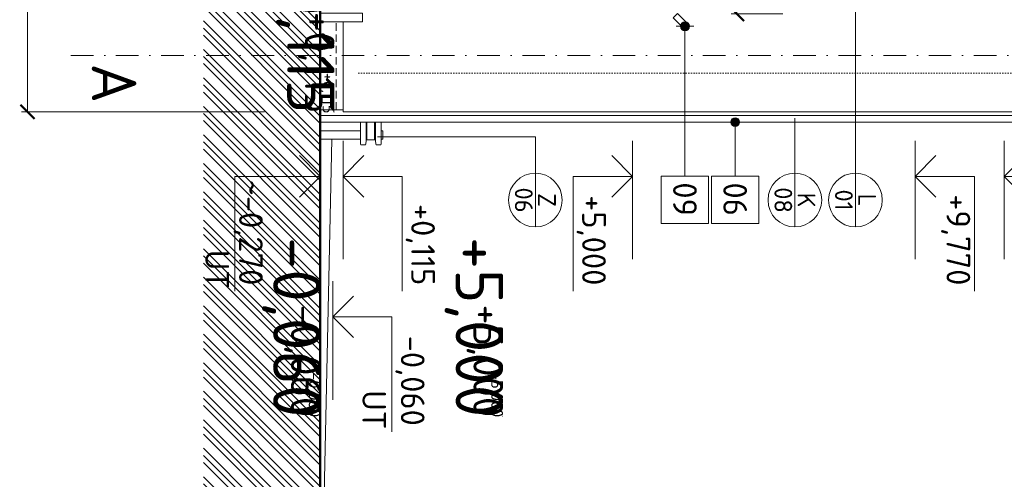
# Model space of a CAD drawing. Header units: millimetres. Extents: x -725694 to 5289369, y -1488057 to 2187451.
# Tile 37 of 256: x -30768 to -14150, y -7152 to 604. Entities that reach past the tile are written whole.
import ezdxf
from ezdxf.enums import TextEntityAlignment as Align

# ---------------------------------------------------------------- set-up
doc = ezdxf.new("R2010")
doc.units = ezdxf.units.MM
for name, pattern in [('CENTERX2', [101.6, 63.5, -12.7, 12.7, -12.7]), ('DASHDOT', [25.4, 12.7, -6.35, 0, -6.35]), ('DOT', [6.35, 0, -6.35]), ('HIDDEN', [9.525, 6.35, -3.175])]:
    doc.linetypes.add(name, pattern=pattern)
doc.layers.get('Defpoints').update_dxf_attribs({"color": 8})
for name, color, linetype in [('0 @ 1', 7, 'Continuous'), ('0 @ 10', 7, 'Continuous'), ('0 @ 100', 7, 'Continuous'), ('0 @ 200', 7, 'Continuous'), ('0 @ 250 (1)', 7, 'Continuous'), ('0 @ 250 (2)', 7, 'Continuous'), ('0 @ 400', 7, 'Continuous')]:
    doc.layers.add(name, color=color, linetype=linetype)
for name, color, linetype, lineweight in [('A99_N_kce-pohl', 1, 'Continuous', 9), ('A99_N_koty-200', 5, 'Continuous', 5), ('A99_N_koty-200 @ 200', 5, 'Continuous', 5), ('A99_N_koty-200-vysk', 6, 'Continuous', 9), ('A99_N_leg-text', 7, 'Continuous', 9), ('A99_N_osy', 1, 'CENTERX2', 9), ('A99_N_sraf', 252, 'Continuous', 0), ('A99_N_txt-popis-200', 240, 'Continuous', 5), ('A99_N_znaceni 200', 5, 'Continuous', 5), ('A99_S_kce-pohl', 7, 'Continuous', 5), ('A99_S_sraf', 252, 'Continuous', 9)]:
    doc.layers.add(name, color=color, linetype=linetype, lineweight=lineweight)
doc.styles.add('A99_kota', font='isocpeur.ttf', dxfattribs={"height": 2})
doc.styles.add('A99_popis', font='isocpeur.ttf')
doc.styles.add('ad_popis 100', font='isocpeur.ttf', dxfattribs={"height": 200})
doc.styles.add('ISOCPEUR_2', font='isocpeur.ttf', dxfattribs={"height": 2})
doc.dimstyles.new('A99_kota_200 new', dxfattribs={"dimscale": 200, "dimtxt": 2, "dimasz": 1.2, "dimexe": 0.5, "dimexo": 1.5, "dimgap": 0.3, "dimtad": 1, "dimdec": 0, "dimzin": 3, "dimdsep": 46, "dimtxsty": 'A99_kota', "dimblk": 'ARCHTICK', "dimcen": 2.5, "dimazin": 2, "dimtfac": 0.75, "dimtdec": 0, "dimtmove": 2, "dimatfit": 0, "dimfxl": 0, "dimtolj": 1, "dimtzin": 0, "dimlwd": 5, "dimlwe": 5, "dimarcsym": 0})

# ---------------------------------------------------------------- blocks, each defined once
blk = doc.blocks.new('*U55')
at = {"color": 0, "linetype": 'ByBlock', "lineweight": -2}
blk.add_line((3, 0), (-7, 0), dxfattribs=at)
for points in [[(0, 0), (0, 5), (0, 5), (-9.7, 5)], [(1.75, 1.75), (0, 0), (-1.75, 1.75)]]:
    blk.add_lwpolyline(points, dxfattribs=at)
at = {"color": 0, "linetype": 'ByBlock', "lineweight": -2, "style": 'A99_kota'}
blk.add_attdef('POPIS', text='', height=2, dxfattribs=at).set_placement((-9.2, 5.5), align=Align.BOTTOM_LEFT)
blk.add_attdef('VYSKA', text='', height=2, dxfattribs=at).set_placement((-2, 4.25), align=Align.TOP_RIGHT)
blk = doc.blocks.new('*U6658')
at = {"layer": 'A99_N_koty-200-vysk', "lineweight": 5}
ref = blk.add_blockref('*U55', (-15655, -2040), dxfattribs=dict(at, xscale=-200, yscale=200, zscale=200, rotation=269.9999999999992))
ref.add_attrib('VYSKA', '+9,770', dxfattribs={"layer": '0 @ 200', "color": 0, "linetype": 'ByBlock', "lineweight": -2, "height": 400, "rotation": 270, "style": 'A99_kota'}).set_placement((-14725, -3880), align=Align.TOP_RIGHT)
ref = blk.add_blockref('*U55', (-15655, -2040), dxfattribs=dict(at, xscale=-200, yscale=200, zscale=200, rotation=269.9999999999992))
ref.add_attrib('VYSKA', '+9,770', dxfattribs={"layer": '0 @ 100', "color": 0, "linetype": 'ByBlock', "lineweight": -2, "height": 200, "rotation": 270, "style": 'A99_kota'}).set_placement((-13230, -11340), align=Align.TOP_RIGHT)
ref = blk.add_blockref('*U55', (-15655, -2040), dxfattribs=dict(at, xscale=-200, yscale=200, zscale=200, rotation=269.9999999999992))
ref.add_attrib('VYSKA', '+9,770', dxfattribs={"layer": '0 @ 1', "color": 0, "linetype": 'ByBlock', "lineweight": -2, "height": 2, "rotation": 270, "style": 'A99_kota'}).set_placement((-13467, -11340), align=Align.TOP_RIGHT)
ref = blk.add_blockref('*U55', (-15655, -2040), dxfattribs=dict(at, xscale=-200, yscale=200, zscale=200, rotation=269.9999999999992))
ref.add_attrib('VYSKA', '+9,770', dxfattribs={"layer": '0 @ 400', "color": 0, "linetype": 'ByBlock', "lineweight": -2, "height": 800, "rotation": 270, "style": 'A99_kota'}).set_placement((-12510, -11340), align=Align.TOP_RIGHT)
ref = blk.add_blockref('*U55', (-15655, -2040), dxfattribs=dict(at, xscale=-200, yscale=200, zscale=200, rotation=269.9999999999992))
ref.add_attrib('VYSKA', '+9,770', dxfattribs={"layer": '0 @ 10', "color": 0, "linetype": 'ByBlock', "lineweight": -2, "height": 20, "rotation": 270, "style": 'A99_kota'}).set_placement((-13446, -11340), align=Align.TOP_RIGHT)
ref = blk.add_blockref('*U55', (-15655, -2040), dxfattribs=dict(at, xscale=-200, yscale=200, zscale=200, rotation=269.9999999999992))
ref.add_attrib('VYSKA', '+9,770', dxfattribs={"layer": '0 @ 250 (1)', "color": 0, "linetype": 'ByBlock', "lineweight": -2, "height": 500, "rotation": 270, "style": 'A99_kota'}).set_placement((-12870, -11340), align=Align.TOP_RIGHT)
ref = blk.add_blockref('*U55', (-15655, -2040), dxfattribs=dict(at, xscale=-200, yscale=200, zscale=200, rotation=269.9999999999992))
ref.add_attrib('VYSKA', '+9,770', dxfattribs={"layer": '0 @ 250 (2)', "color": 0, "linetype": 'ByBlock', "lineweight": -2, "height": 500, "rotation": 270, "style": 'A99_kota'}).set_placement((-12870, -11340), align=Align.TOP_RIGHT)
blk = doc.blocks.new('*U54')
at = {"color": 0, "linetype": 'ByBlock', "lineweight": -2}
blk.add_line((3, 0), (-7, 0), dxfattribs=at)
for points in [[(0, 0), (0, 5), (0, 5), (-9.7, 5)], [(1.75, 1.75), (0, 0), (-1.75, 1.75)]]:
    blk.add_lwpolyline(points, dxfattribs=at)
at = {"color": 0, "linetype": 'ByBlock', "lineweight": -2, "style": 'A99_kota'}
blk.add_attdef('VYSKA', text='', height=2, dxfattribs=at).set_placement((-2, 7.75), align=Align.TOP_RIGHT)
blk.add_attdef('POPIS', text='', height=2, dxfattribs=at).set_placement((-9.2, 4.5), align=Align.TOP_LEFT)
blk = doc.blocks.new('*U6659')
at = {"layer": 'A99_N_koty-200-vysk', "lineweight": 5}
ref = blk.add_blockref('*U54', (-14155, -2040), dxfattribs=dict(at, xscale=-200, yscale=200, zscale=200, rotation=269.9999999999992))
ref.add_attrib('VYSKA', '+11,270', dxfattribs={"layer": '0 @ 400', "color": 0, "linetype": 'ByBlock', "lineweight": -2, "height": 800, "rotation": 270, "style": 'A99_kota'}).set_placement((-14340, -11340), align=Align.TOP_RIGHT)
ref = blk.add_blockref('*U54', (-14155, -2040), dxfattribs=dict(at, xscale=-200, yscale=200, zscale=200, rotation=269.9999999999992))
ref.add_attrib('VYSKA', '+11,270', dxfattribs={"layer": '0 @ 250 (1)', "color": 0, "linetype": 'ByBlock', "lineweight": -2, "height": 500, "rotation": 270, "style": 'A99_kota'}).set_placement((-14340, -11340), align=Align.TOP_RIGHT)
ref = blk.add_blockref('*U54', (-14155, -2040), dxfattribs=dict(at, xscale=-200, yscale=200, zscale=200, rotation=269.9999999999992))
ref.add_attrib('VYSKA', '+11,270', dxfattribs={"layer": '0 @ 250 (2)', "color": 0, "linetype": 'ByBlock', "lineweight": -2, "height": 500, "rotation": 270, "style": 'A99_kota'}).set_placement((-14340, -11340), align=Align.TOP_RIGHT)
ref = blk.add_blockref('*U54', (-14155, -2040), dxfattribs=dict(at, xscale=-200, yscale=200, zscale=200, rotation=269.9999999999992))
ref.add_attrib('VYSKA', '+11,270', dxfattribs={"layer": '0 @ 100', "color": 0, "linetype": 'ByBlock', "lineweight": -2, "height": 200, "rotation": 270, "style": 'A99_kota'}).set_placement((-14340, -11340), align=Align.TOP_RIGHT)
ref = blk.add_blockref('*U54', (-14155, -2040), dxfattribs=dict(at, xscale=-200, yscale=200, zscale=200, rotation=269.9999999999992))
ref.add_attrib('VYSKA', '+11,270', dxfattribs={"layer": '0 @ 10', "color": 0, "linetype": 'ByBlock', "lineweight": -2, "height": 20, "rotation": 270, "style": 'A99_kota'}).set_placement((-14340, -11340), align=Align.TOP_RIGHT)
ref = blk.add_blockref('*U54', (-14155, -2040), dxfattribs=dict(at, xscale=-200, yscale=200, zscale=200, rotation=269.9999999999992))
ref.add_attrib('VYSKA', '+11,270', dxfattribs={"layer": '0 @ 1', "color": 0, "linetype": 'ByBlock', "lineweight": -2, "height": 2, "rotation": 270, "style": 'A99_kota'}).set_placement((-14340, -11340), align=Align.TOP_RIGHT)
ref = blk.add_blockref('*U54', (-14155, -2040), dxfattribs=dict(at, xscale=-200, yscale=200, zscale=200, rotation=269.9999999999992))
ref.add_attrib('VYSKA', '+11,270', dxfattribs={"layer": '0 @ 200', "color": 0, "linetype": 'ByBlock', "lineweight": -2, "height": 400, "rotation": 270, "style": 'A99_kota'}).set_placement((-12605, -3880), align=Align.TOP_RIGHT)
blk = doc.blocks.new('*U56')
at = {"color": 0, "linetype": 'ByBlock', "lineweight": -2}
blk.add_line((3, 0), (-7, 0), dxfattribs=at)
for points in [[(0, 0), (0, 5), (0, 5), (-9.7, 5)], [(1.75, 1.75), (0, 0), (-1.75, 1.75)]]:
    blk.add_lwpolyline(points, dxfattribs=at)
at = {"color": 0, "linetype": 'ByBlock', "lineweight": -2, "style": 'A99_kota'}
blk.add_attdef('VYSKA', text='', height=2, dxfattribs=at).set_placement((-2, 7.75), align=Align.TOP_RIGHT)
blk.add_attdef('POPIS', text='', height=2, dxfattribs=at).set_placement((-9.2, 4.5), align=Align.TOP_LEFT)
blk = doc.blocks.new('*U6661')
at = {"layer": 'A99_N_koty-200-vysk', "lineweight": 5}
ref = blk.add_blockref('*U56', (-25310, -2040), dxfattribs=dict(at, xscale=-200, yscale=200, zscale=200, rotation=269.9999999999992))
ref.add_attrib('VYSKA', '+0,115', dxfattribs={"layer": '0 @ 400', "color": 0, "linetype": 'ByBlock', "lineweight": -2, "height": 800, "rotation": 270, "style": 'A99_kota'}).set_placement((-25455, -980), align=Align.TOP_RIGHT)
ref = blk.add_blockref('*U56', (-25310, -2040), dxfattribs=dict(at, xscale=-200, yscale=200, zscale=200, rotation=269.9999999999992))
ref.add_attrib('VYSKA', '+0,115', dxfattribs={"layer": '0 @ 250 (1)', "color": 0, "linetype": 'ByBlock', "lineweight": -2, "height": 500, "rotation": 270, "style": 'A99_kota'}).set_placement((-25455, -980), align=Align.TOP_RIGHT)
ref = blk.add_blockref('*U56', (-25310, -2040), dxfattribs=dict(at, xscale=-200, yscale=200, zscale=200, rotation=269.9999999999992))
ref.add_attrib('VYSKA', '+0,115', dxfattribs={"layer": '0 @ 250 (2)', "color": 0, "linetype": 'ByBlock', "lineweight": -2, "height": 500, "rotation": 270, "style": 'A99_kota'}).set_placement((-25455, -980), align=Align.TOP_RIGHT)
ref = blk.add_blockref('*U56', (-25310, -2040), dxfattribs=dict(at, xscale=-200, yscale=200, zscale=200, rotation=269.9999999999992))
ref.add_attrib('VYSKA', '+0,115', dxfattribs={"layer": '0 @ 100', "color": 0, "linetype": 'ByBlock', "lineweight": -2, "height": 200, "rotation": 270, "style": 'A99_kota'}).set_placement((-25455, -980), align=Align.TOP_RIGHT)
ref = blk.add_blockref('*U56', (-25310, -2040), dxfattribs=dict(at, xscale=-200, yscale=200, zscale=200, rotation=269.9999999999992))
ref.add_attrib('VYSKA', '+0,115', dxfattribs={"layer": '0 @ 10', "color": 0, "linetype": 'ByBlock', "lineweight": -2, "height": 20, "rotation": 270, "style": 'A99_kota'}).set_placement((-25455, -980), align=Align.TOP_RIGHT)
ref = blk.add_blockref('*U56', (-25310, -2040), dxfattribs=dict(at, xscale=-200, yscale=200, zscale=200, rotation=269.9999999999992))
ref.add_attrib('VYSKA', '+0,115', dxfattribs={"layer": '0 @ 1', "color": 0, "linetype": 'ByBlock', "lineweight": -2, "height": 2, "rotation": 270, "style": 'A99_kota'}).set_placement((-25455, -980), align=Align.TOP_RIGHT)
ref = blk.add_blockref('*U56', (-25310, -2040), dxfattribs=dict(at, xscale=-200, yscale=200, zscale=200, rotation=269.9999999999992))
ref.add_attrib('VYSKA', '+0,115', dxfattribs={"layer": '0 @ 200', "color": 0, "linetype": 'ByBlock', "lineweight": -2, "height": 400, "rotation": 270, "style": 'A99_kota'}).set_placement((-23760, -3880), align=Align.TOP_RIGHT)
blk = doc.blocks.new('*U32')
at = {"color": 0, "linetype": 'ByBlock', "lineweight": -2}
blk.add_line((-3, 0), (7, 0), dxfattribs=at)
for points in [[(-1.75, -1.75), (0, 0), (1.75, -1.75)], [(0, 0), (0, -5), (0, -5), (9.7, -5)]]:
    blk.add_lwpolyline(points, dxfattribs=at)
at = {"color": 0, "linetype": 'ByBlock', "lineweight": -2, "style": 'A99_kota'}
for tag, p in [('VYSKA', (9.2, -2.25)), ('POPIS', (9.2, -5.5))]:
    blk.add_attdef(tag, text='', height=2, dxfattribs=at).set_placement(p, align=Align.TOP_RIGHT)
blk = doc.blocks.new('*U6694')
at = {"layer": 'A99_N_koty-200-vysk', "lineweight": 5}
ref = blk.add_blockref('*U32', (-20425, -2040), dxfattribs=dict(at, xscale=200, yscale=200, zscale=200, rotation=270))
ref.add_attrib('VYSKA', '+5,000', dxfattribs={"layer": '0 @ 400', "color": 0, "linetype": 'ByBlock', "lineweight": -2, "height": 800, "rotation": 270, "style": 'A99_kota'}).set_placement((-22610, -6105), align=Align.TOP_RIGHT)
ref = blk.add_blockref('*U32', (-20425, -2040), dxfattribs=dict(at, xscale=200, yscale=200, zscale=200, rotation=270))
ref.add_attrib('VYSKA', '+5,000', dxfattribs={"layer": '0 @ 250 (1)', "color": 0, "linetype": 'ByBlock', "lineweight": -2, "height": 500, "rotation": 270, "style": 'A99_kota'}).set_placement((-22610, -6105), align=Align.TOP_RIGHT)
ref = blk.add_blockref('*U32', (-20425, -2040), dxfattribs=dict(at, xscale=200, yscale=200, zscale=200, rotation=270))
ref.add_attrib('VYSKA', '+5,000', dxfattribs={"layer": '0 @ 250 (2)', "color": 0, "linetype": 'ByBlock', "lineweight": -2, "height": 500, "rotation": 270, "style": 'A99_kota'}).set_placement((-22610, -6105), align=Align.TOP_RIGHT)
ref = blk.add_blockref('*U32', (-20425, -2040), dxfattribs=dict(at, xscale=200, yscale=200, zscale=200, rotation=270))
ref.add_attrib('VYSKA', '+5,000', dxfattribs={"layer": '0 @ 100', "color": 0, "linetype": 'ByBlock', "lineweight": -2, "height": 200, "rotation": 270, "style": 'A99_kota'}).set_placement((-22610, -6105), align=Align.TOP_RIGHT)
ref = blk.add_blockref('*U32', (-20425, -2040), dxfattribs=dict(at, xscale=200, yscale=200, zscale=200, rotation=270))
ref.add_attrib('VYSKA', '+5,000', dxfattribs={"layer": '0 @ 10', "color": 0, "linetype": 'ByBlock', "lineweight": -2, "height": 20, "rotation": 270, "style": 'A99_kota'}).set_placement((-22610, -6105), align=Align.TOP_RIGHT)
ref = blk.add_blockref('*U32', (-20425, -2040), dxfattribs=dict(at, xscale=200, yscale=200, zscale=200, rotation=270))
ref.add_attrib('VYSKA', '+5,000', dxfattribs={"layer": '0 @ 1', "color": 0, "linetype": 'ByBlock', "lineweight": -2, "height": 2, "rotation": 270, "style": 'A99_kota'}).set_placement((-22610, -6105), align=Align.TOP_RIGHT)
ref = blk.add_blockref('*U32', (-20425, -2040), dxfattribs=dict(at, xscale=200, yscale=200, zscale=200, rotation=270))
ref.add_attrib('VYSKA', '+5,000', dxfattribs={"layer": '0 @ 200', "color": 0, "linetype": 'ByBlock', "lineweight": -2, "height": 400, "rotation": 270, "style": 'A99_kota'}).set_placement((-20875, -3880), align=Align.TOP_RIGHT)
blk = doc.blocks.new('_ArchTick')
at = {"color": 0, "linetype": 'ByBlock', "const_width": 0.15}
blk.add_lwpolyline([(-0.5, -0.5), (0.5, 0.5)], dxfattribs=at)
blk = doc.blocks.new('*D355')
at = {"layer": 'A99_N_koty-200', "color": 0, "lineweight": 5, "transparency": 16777216}
for p, q in [((-27957, 26350), (-30735, 26350)), ((-30635, -950), (-30635, 26350)), ((-26635, -950), (-30735, -950))]:
    blk.add_line(p, q, dxfattribs=at)
at = {"layer": 'Defpoints', "color": 0, "linetype": 'Continuous', "lineweight": 0, "transparency": 16777216}
for p in [(-30635, 26350), (-27657, 26350), (-25045, -950)]:
    blk.add_point(p, dxfattribs=at)
at = {"layer": 'A99_N_koty-200', "color": 0, "linetype": 'Continuous', "lineweight": 5, "transparency": 16777216, "xscale": 240, "yscale": 240, "zscale": 240}
for p, rotation in [((-30635, 26350), 90), ((-30635, -950), 270)]:
    blk.add_blockref('_ArchTick', p, dxfattribs=dict(at, rotation=rotation))
at = {"layer": 'A99_N_koty-200', "color": 0, "linetype": 'Continuous', "lineweight": 5, "transparency": 16777216, "insert": (-30107, 12173), "char_height": 400, "attachment_point": 5, "rotation": 270, "style": 'A99_kota', "bg_fill": 3, "box_fill_scale": 1.1, "bg_fill_color": 256, "bg_fill_true_color": 13158600, "bg_fill_transparency": 0}
blk.add_mtext('\\A1;I. ETAPA', dxfattribs=at)
blk = doc.blocks.new('*U36')
at = {"color": 0, "linetype": 'ByBlock', "lineweight": -2}
blk.add_line((-3, 0), (7, 0), dxfattribs=at)
for points in [[(0, 0), (0, 5), (0, 5), (9.7, 5)], [(-1.75, 1.75), (0, 0), (1.75, 1.75)]]:
    blk.add_lwpolyline(points, dxfattribs=at)
at = {"color": 0, "linetype": 'ByBlock', "lineweight": -2, "style": 'A99_kota'}
for tag, p in [('VYSKA', (9.2, 7.75)), ('POPIS', (9.2, 4.5))]:
    blk.add_attdef(tag, text='', height=2, dxfattribs=at).set_placement(p, align=Align.TOP_RIGHT)
blk = doc.blocks.new('*U6734')
at = {"layer": 'A99_N_koty-200-vysk', "lineweight": 5}
ref = blk.add_blockref('*U36', (-25485, -4410), dxfattribs=dict(at, xscale=200, yscale=200, zscale=200, rotation=270))
ref.add_attrib('VYSKA', '-0,060', dxfattribs={"layer": '0 @ 400', "color": 0, "linetype": 'ByBlock', "lineweight": -2, "height": 800, "rotation": 270, "style": 'A99_kota'}).set_placement((-25690, -6105), align=Align.TOP_RIGHT)
ref.add_attrib('POPIS_001', 'UT', (-24985, -5650), dxfattribs={"layer": '0', "color": 0, "linetype": 'ByBlock', "lineweight": -2, "height": 400, "rotation": 270, "style": 'A99_kota'})
ref = blk.add_blockref('*U36', (-25485, -4410), dxfattribs=dict(at, xscale=200, yscale=200, zscale=200, rotation=270))
ref.add_attrib('VYSKA', '-0,060', dxfattribs={"layer": '0 @ 250 (1)', "color": 0, "linetype": 'ByBlock', "lineweight": -2, "height": 500, "rotation": 270, "style": 'A99_kota'}).set_placement((-25690, -6105), align=Align.TOP_RIGHT)
ref.add_attrib('POPIS_001', 'UT', (-24985, -5650), dxfattribs={"layer": '0', "color": 0, "linetype": 'ByBlock', "lineweight": -2, "height": 400, "rotation": 270, "style": 'A99_kota'})
ref = blk.add_blockref('*U36', (-25485, -4410), dxfattribs=dict(at, xscale=200, yscale=200, zscale=200, rotation=270))
ref.add_attrib('VYSKA', '-0,060', dxfattribs={"layer": '0 @ 250 (2)', "color": 0, "linetype": 'ByBlock', "lineweight": -2, "height": 500, "rotation": 270, "style": 'A99_kota'}).set_placement((-25690, -6105), align=Align.TOP_RIGHT)
ref.add_attrib('POPIS_001', 'UT', (-24985, -5650), dxfattribs={"layer": '0', "color": 0, "linetype": 'ByBlock', "lineweight": -2, "height": 400, "rotation": 270, "style": 'A99_kota'})
ref = blk.add_blockref('*U36', (-25485, -4410), dxfattribs=dict(at, xscale=200, yscale=200, zscale=200, rotation=270))
ref.add_attrib('VYSKA', '-0,060', dxfattribs={"layer": '0 @ 100', "color": 0, "linetype": 'ByBlock', "lineweight": -2, "height": 200, "rotation": 270, "style": 'A99_kota'}).set_placement((-25690, -6105), align=Align.TOP_RIGHT)
ref.add_attrib('POPIS_001', 'UT', (-24985, -5650), dxfattribs={"layer": '0', "color": 0, "linetype": 'ByBlock', "lineweight": -2, "height": 400, "rotation": 270, "style": 'A99_kota'})
ref = blk.add_blockref('*U36', (-25485, -4410), dxfattribs=dict(at, xscale=200, yscale=200, zscale=200, rotation=270))
ref.add_attrib('VYSKA', '-0,060', dxfattribs={"layer": '0 @ 10', "color": 0, "linetype": 'ByBlock', "lineweight": -2, "height": 20, "rotation": 270, "style": 'A99_kota'}).set_placement((-25690, -6105), align=Align.TOP_RIGHT)
ref.add_attrib('POPIS_001', 'UT', (-24985, -5650), dxfattribs={"layer": '0', "color": 0, "linetype": 'ByBlock', "lineweight": -2, "height": 400, "rotation": 270, "style": 'A99_kota'})
ref = blk.add_blockref('*U36', (-25485, -4410), dxfattribs=dict(at, xscale=200, yscale=200, zscale=200, rotation=270))
ref.add_attrib('VYSKA', '-0,060', dxfattribs={"layer": '0 @ 1', "color": 0, "linetype": 'ByBlock', "lineweight": -2, "height": 2, "rotation": 270, "style": 'A99_kota'}).set_placement((-25690, -6105), align=Align.TOP_RIGHT)
ref.add_attrib('POPIS_001', 'UT', (-24985, -5650), dxfattribs={"layer": '0', "color": 0, "linetype": 'ByBlock', "lineweight": -2, "height": 400, "rotation": 270, "style": 'A99_kota'})
ref = blk.add_blockref('*U36', (-25485, -4410), dxfattribs=dict(at, xscale=200, yscale=200, zscale=200, rotation=270))
ref.add_attrib('VYSKA', '-0,060', dxfattribs={"layer": '0 @ 200', "color": 0, "linetype": 'ByBlock', "lineweight": -2, "height": 400, "rotation": 270, "style": 'A99_kota'}).set_placement((-23935, -6250), align=Align.TOP_RIGHT)
ref.add_attrib('POPIS_001', 'UT', (-24985, -5650), dxfattribs={"layer": '0', "color": 0, "linetype": 'ByBlock', "lineweight": -2, "height": 400, "rotation": 270, "style": 'A99_kota'})
blk = doc.blocks.new('*U128')
at = {"color": 0, "linetype": 'ByBlock', "lineweight": -2}
blk.add_line((-3, 0), (7, 0), dxfattribs=at)
for points in [[(0, 0), (0, 7.2), (0, 7.2), (9.7, 7.2)], [(-1.75, 1.75), (0, 0), (1.75, 1.75)]]:
    blk.add_lwpolyline(points, dxfattribs=at)
at = {"color": 0, "linetype": 'ByBlock', "lineweight": -2, "style": 'A99_kota'}
blk.add_attdef('POPIS', text='', height=2, rotation=360, dxfattribs=at).set_placement((9.2, 7.7), align=Align.BOTTOM_RIGHT)
blk.add_attdef('VYSKA', text='', height=2, rotation=360, dxfattribs=at).set_placement((9.2, 6.45), align=Align.TOP_RIGHT)
blk = doc.blocks.new('*U6738')
at = {"layer": 'A99_N_koty-200-vysk', "lineweight": 5}
ref = blk.add_blockref('*U128', (-25695, -2040), dxfattribs=dict(at, xscale=-200, yscale=200, zscale=200, rotation=90))
ref.add_attrib('VYSKA', '~-0,270', dxfattribs={"layer": '0 @ 200', "color": 0, "linetype": 'ByBlock', "lineweight": -2, "height": 400, "rotation": 270, "style": 'A99_kota'}).set_placement((-26665, -3880), align=Align.TOP_RIGHT)
ref.add_attrib('POPIS_001', 'UT', (-27635, -3280), dxfattribs={"layer": '0', "color": 0, "linetype": 'ByBlock', "lineweight": -2, "height": 400, "rotation": 270, "style": 'A99_kota'})
ref = blk.add_blockref('*U128', (-25695, -2040), dxfattribs=dict(at, xscale=-200, yscale=200, zscale=200, rotation=90))
ref.add_attrib('VYSKA', '~-0,270', dxfattribs={"layer": '0 @ 100', "color": 0, "linetype": 'ByBlock', "lineweight": -2, "height": 200, "rotation": 270, "style": 'A99_kota'}).set_placement((-26146, -12610), align=Align.TOP_RIGHT)
ref.add_attrib('POPIS_001', 'UT', (-27635, -3280), dxfattribs={"layer": '0', "color": 0, "linetype": 'ByBlock', "lineweight": -2, "height": 400, "rotation": 270, "style": 'A99_kota'})
ref = blk.add_blockref('*U128', (-25695, -2040), dxfattribs=dict(at, xscale=-200, yscale=200, zscale=200, rotation=90))
ref.add_attrib('VYSKA', '~-0,270', dxfattribs={"layer": '0 @ 1', "color": 0, "linetype": 'ByBlock', "lineweight": -2, "height": 2, "rotation": 270, "style": 'A99_kota'}).set_placement((-26106, -12610), align=Align.TOP_RIGHT)
ref.add_attrib('POPIS_001', 'UT', (-27635, -3280), dxfattribs={"layer": '0', "color": 0, "linetype": 'ByBlock', "lineweight": -2, "height": 400, "rotation": 270, "style": 'A99_kota'})
ref = blk.add_blockref('*U128', (-25695, -2040), dxfattribs=dict(at, xscale=-200, yscale=200, zscale=200, rotation=90))
ref.add_attrib('VYSKA', '~-0,270', dxfattribs={"layer": '0 @ 400', "color": 0, "linetype": 'ByBlock', "lineweight": -2, "height": 800, "rotation": 270, "style": 'A99_kota'}).set_placement((-26266, -12610), align=Align.TOP_RIGHT)
ref.add_attrib('POPIS_001', 'UT', (-27635, -3280), dxfattribs={"layer": '0', "color": 0, "linetype": 'ByBlock', "lineweight": -2, "height": 400, "rotation": 270, "style": 'A99_kota'})
ref = blk.add_blockref('*U128', (-25695, -2040), dxfattribs=dict(at, xscale=-200, yscale=200, zscale=200, rotation=90))
ref.add_attrib('VYSKA', '~-0,270', dxfattribs={"layer": '0 @ 10', "color": 0, "linetype": 'ByBlock', "lineweight": -2, "height": 20, "rotation": 270, "style": 'A99_kota'}).set_placement((-26110, -12610), align=Align.TOP_RIGHT)
ref.add_attrib('POPIS_001', 'UT', (-27635, -3280), dxfattribs={"layer": '0', "color": 0, "linetype": 'ByBlock', "lineweight": -2, "height": 400, "rotation": 270, "style": 'A99_kota'})
ref = blk.add_blockref('*U128', (-25695, -2040), dxfattribs=dict(at, xscale=-200, yscale=200, zscale=200, rotation=90))
ref.add_attrib('VYSKA', '~-0,270', dxfattribs={"layer": '0 @ 250 (1)', "color": 0, "linetype": 'ByBlock', "lineweight": -2, "height": 500, "rotation": 270, "style": 'A99_kota'}).set_placement((-26206, -12610), align=Align.TOP_RIGHT)
ref.add_attrib('POPIS_001', 'UT', (-27635, -3280), dxfattribs={"layer": '0', "color": 0, "linetype": 'ByBlock', "lineweight": -2, "height": 400, "rotation": 270, "style": 'A99_kota'})
ref = blk.add_blockref('*U128', (-25695, -2040), dxfattribs=dict(at, xscale=-200, yscale=200, zscale=200, rotation=90))
ref.add_attrib('VYSKA', '~-0,270', dxfattribs={"layer": '0 @ 250 (2)', "color": 0, "linetype": 'ByBlock', "lineweight": -2, "height": 500, "rotation": 270, "style": 'A99_kota'}).set_placement((-26206, -12610), align=Align.TOP_RIGHT)
ref.add_attrib('POPIS_001', 'UT', (-27635, -3280), dxfattribs={"layer": '0', "color": 0, "linetype": 'ByBlock', "lineweight": -2, "height": 400, "rotation": 270, "style": 'A99_kota'})
blk = doc.blocks.new('*U97')
at = {"color": 0, "linetype": 'ByBlock'}
blk.add_line((-3.02, 0), (3.02, 0), dxfattribs=at)
blk.add_circle((0, 0), 3.02, dxfattribs=at)
at = {"color": 0, "linetype": 'ByBlock', "style": 'A99_popis'}
for tag, p in [('KATEGORIE', (0, 1.31)), ('PRVEK', (0, -1.3))]:
    blk.add_attdef(tag, text='', height=2, dxfattribs=at).set_placement(p, align=Align.MIDDLE_CENTER)
blk = doc.blocks.new('*D473')
at = {"layer": 'A99_N_koty-200', "color": 0, "lineweight": 5, "transparency": 16777216}
for p, q in [((-17886, 5700), (-18762, 5700)), ((-18662, 5700), (-18662, 700)), ((-17886, 700), (-18762, 700))]:
    blk.add_line(p, q, dxfattribs=at)
at = {"layer": 'Defpoints', "color": 0, "linetype": 'Continuous', "lineweight": 0, "transparency": 16777216}
for p in [(-17586, 5700), (-18662, 700), (-17586, 700)]:
    blk.add_point(p, dxfattribs=at)
at = {"layer": 'A99_N_koty-200', "color": 0, "linetype": 'Continuous', "lineweight": 5, "transparency": 16777216, "xscale": 240, "yscale": 240, "zscale": 240}
for p, rotation in [((-18662, 5700), 89.99999999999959), ((-18662, 700), 269.9999999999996)]:
    blk.add_blockref('_ArchTick', p, dxfattribs=dict(at, rotation=rotation))
at = {"layer": 'A99_N_koty-200', "color": 0, "linetype": 'Continuous', "transparency": 16777216, "insert": (-18402, 3200), "char_height": 400, "attachment_point": 5, "rotation": 270, "style": 'A99_kota', "bg_fill": 3, "box_fill_scale": 1.1, "bg_fill_color": 256, "bg_fill_true_color": 13158600, "bg_fill_transparency": 0}
blk.add_mtext('\\A1;5000', dxfattribs=at)

msp = doc.modelspace()

# ---------------------------------------------------------------- hatches: boundary and pattern name
at = {"layer": 'A99_N_leg-text', "lineweight": 5}
h = msp.add_hatch(color=256, dxfattribs=at)
h.dxf.hatch_style = 1
edge = h.paths.add_edge_path()
edge.add_arc((-19540, 492.5), 75, 0, 360)
h = msp.add_hatch(color=256, dxfattribs=at)
h.dxf.hatch_style = 1
edge = h.paths.add_edge_path()
edge.add_arc((-18692.5, -1125), 75, 0, 360)
at = {"layer": 'A99_S_sraf', "linetype": 'Continuous', "lineweight": 0}
h = msp.add_hatch(dxfattribs=at)
h.set_pattern_fill('ZEM_PUVODNI', color=256, scale=85)
h.set_pattern_definition([(315, (-8810, 7e-11), (240.4163, 240.4163), []), (315, (-8810, -120.2), (240.4163, 240.4163), []), (315, (-8810, -240.4), (240.4163, 240.4163), [])])
h.paths.add_polyline_path([(-27665, -11482.5), (-25695, -11482.5), (-25695, 24515), (-25625, 24515), (-25625, 114390), (-27665, 114390)])

# ---------------------------------------------------------------- linework, layer by layer
at = {"layer": 'A99_N_kce-pohl', "color": 1, "linetype": 'Continuous', "lineweight": 5}
msp.add_lwpolyline([(-19482.9, 529.6), (-19557.1, 455.4), (-19737.4, 635.7), (-19663.2, 709.9)], close=True, dxfattribs=at)
for points in [[(-19690, 492.5), (-19390, 492.5)], [(-25695, -1125), (-12490, -1125), (-12490, -1015), (-25695, -1015)], [(-24921.6, -1433.7), (-24921.6, -1125)], [(-24906.5, -1421), (-24906.5, -1125)], [(-24777.5, -1421), (-24777.5, -1125)], [(-24762.4, -1433.7), (-24762.4, -1125)], [(-24667, -1480.2), (-24667, -1125)], [(-25695, -1270), (-25017, -1270)], [(-24667, -1270), (-24637.5, -1270)], [(-24637.5, -1410), (-24637.5, -1270)], [(-25695, -1409.6), (-25017, -1410)], [(-24667, -1410), (-24637.5, -1410)]]:
    msp.add_lwpolyline(points, dxfattribs=at)
at = {"layer": 'A99_N_kce-pohl', "color": 1, "linetype": 'Continuous', "lineweight": 13}
msp.add_lwpolyline([(-12335.3, -950), (-25310, -950)], dxfattribs=at)
at = {"layer": 'A99_N_kce-pohl', "color": 1, "linetype": 'Continuous', "lineweight": 5}
for points in [[(-25017, -1480.2), (-25016.5, -1495.5, 0.4044874), (-25001.5, -1510), (-24942.2, -1510, 0.3881938), (-24927.3, -1496.3), (-24921.7, -1434.8, -0.3892688), (-24906.5, -1421), (-24842, -1421)], [(-24667, -1480.2), (-24667.5, -1495.5, -0.4044874), (-24682.5, -1510), (-24741.8, -1510, -0.3881938), (-24756.7, -1496.3), (-24762.3, -1434.8, 0.3892688), (-24777.5, -1421), (-24842, -1421)]]:
    msp.add_lwpolyline(points, format="xyb", dxfattribs=at)
msp.add_circle((-19520, 492.5), 45, dxfattribs=at)
at = {"layer": 'A99_N_leg-text', "lineweight": 9}
for points in [[(-19540, -2035), (-19540, 492.5)], [(-18692.5, -2035), (-18692.5, -1060)]]:
    msp.add_lwpolyline(points, dxfattribs=at)
for points in [[(-19140, -2035), (-19940, -2035), (-19940, -2835), (-19140, -2835)], [(-18292.5, -2035), (-19092.5, -2035), (-19092.5, -2835), (-18292.5, -2835)]]:
    msp.add_lwpolyline(points, close=True, dxfattribs=at)
at = {"layer": 'A99_N_leg-text', "lineweight": 5}
for centre in [(-19540, 492.5), (-18692.5, -1125)]:
    msp.add_circle(centre, 75, dxfattribs=at)
at = {"layer": 'A99_N_osy', "color": 5, "linetype": 'DASHDOT', "lineweight": 9, "ltscale": 30}
msp.add_lwpolyline([(-29905, 0), (-9440, 0)], dxfattribs=at)
at = {"layer": 'A99_N_sraf', "linetype": 'DOT', "lineweight": 5, "ltscale": 7}
msp.add_lwpolyline([(-25045, -300), (-12365.4, -300)], dxfattribs=at)
at = {"layer": 'A99_N_znaceni 200'}
for points in [[(-16662.5, 1845), (-16662.5, 1845), (-16662.5, -2689.7)], [(-17685, -1060), (-17685, -1060), (-17685, -2689.7)], [(-24730, -1372.5), (-22065, -1372.5), (-22065, -2689.7)]]:
    msp.add_lwpolyline(points, dxfattribs=at)
at = {"layer": 'A99_S_kce-pohl', "lineweight": 9}
for points in [[(-25695, 565.3), (-24980, 565), (-24980, 715), (-25695, 715.3)], [(-25695, -10542.5), (-25500, -1409.7)]]:
    msp.add_lwpolyline(points, dxfattribs=at)

# ---------------------------------------------------------------- block references
at = {"layer": 'A99_N_kce-pohl', "color": 3, "linetype": 'Continuous', "lineweight": 0}
for name in ['*U6661', '*U6738', '*U6694', '*U6658', '*U6659', '*U6734']:
    msp.add_blockref(name, (0, 0), dxfattribs=at)
at = {"layer": 'A99_N_znaceni 200', "xscale": 150, "yscale": 150, "zscale": 150, "rotation": 270}
for p, values in [((-22065, -2440), {'KATEGORIE': 'Z', 'PRVEK': '06'}), ((-17685, -2440), {'KATEGORIE': 'K', 'PRVEK': '08'}), ((-16662.5, -2440), {'KATEGORIE': 'L', 'PRVEK': '01'})]:
    msp.add_blockref('*U97', p, dxfattribs=at).add_auto_attribs(values)

# ---------------------------------------------------------------- texts
at = {"layer": 'A99_N_txt-popis-200', "color": 5, "lineweight": 0, "insert": (-28800, -131.7), "char_height": 750, "attachment_point": 1, "rotation": 270, "style": 'ad_popis 100'}
msp.add_mtext_dynamic_manual_height_columns('A', width=832.5, gutter_width=1000, heights=[0], dxfattribs=at)

# ---------------------------------------------------------------- dimensions: what is measured, and where the dimension line sits
at = {"layer": 'A99_N_koty-200 @ 200', "linetype": 'Continuous'}
dim = msp.add_linear_dim(base=(-18662.5, 700), p1=(-17585.6, 5700), p2=(-17585.6, 700), angle=270, dimstyle='A99_kota_200 new', override={"dimscale": 200, "dimtix": 1, "dimtofl": 1, "dimtmove": 2, "dimatfit": 0, "dimfxl": 15, "dimtfill": 1}, dxfattribs=at)
dim.commit()
dim.dimension.update_dxf_attribs({"geometry": '*D473', "text_midpoint": (-18402.5, 3200)})

# ---------------------------------------------------------------- next in the draw order: texts
at = {"layer": 'A99_N_leg-text', "lineweight": 9, "char_height": 400, "width": 402.994, "attachment_point": 2, "rotation": 270, "line_spacing_factor": 1.149209, "style": 'ISOCPEUR_2', "bg_fill": 3, "box_fill_scale": 1, "bg_fill_color": 256, "bg_fill_transparency": 0}
for s, insert in [('\\A1;{\\fISOCPEUR|b1|i0|c238|p34;09}', (-19340, -2425)), ('\\A1;{\\fISOCPEUR|b1|i0|c238|p34;06}', (-18492.5, -2425))]:
    msp.add_mtext(s, dxfattribs=dict(at, insert=insert))

# ---------------------------------------------------------------- next in the draw order: dimensions: what is measured, and where the dimension line sits
at = {"layer": 'A99_N_koty-200 @ 200', "color": 1, "linetype": 'Continuous', "lineweight": 5}
dim = msp.add_linear_dim(base=(-30635, 26350), p1=(-25045, -950), p2=(-27657.3, 26350), angle=90, text='I. ETAPA', dimstyle='A99_kota_200 new', override={"dimscale": 200, "dimtix": 0, "dimtofl": 1, "dimtmove": 2, "dimatfit": 0, "dimfxl": 20, "dimtfill": 1}, dxfattribs=at)
dim.commit()
dim.dimension.update_dxf_attribs({"geometry": '*D355', "text_midpoint": (-30107.5, 12172.5), "dimtype": 128})

# ---------------------------------------------------------------- next in the draw order: linework, layer by layer
at = {"layer": 'A99_N_kce-pohl', "color": 7, "lineweight": 50}
msp.add_lwpolyline([(-25695, 24515), (-25695, -11482.5)], dxfattribs=at)
at = {"layer": 'A99_N_kce-pohl', "color": 7, "linetype": 'HIDDEN', "lineweight": 5, "ltscale": 20}
msp.add_lwpolyline([(-25425, -915), (-25425, 565)], dxfattribs=at)
at = {"layer": 'A99_N_kce-pohl', "color": 1, "linetype": 'Continuous', "lineweight": 9}
for points in [[(-25310, 565), (-25310, 565), (-25310, -950)], [(-25310, -915), (-25695, -915)]]:
    msp.add_lwpolyline(points, dxfattribs=at)
at = {"layer": 'A99_N_kce-pohl', "color": 1, "linetype": 'Continuous', "lineweight": 5}
msp.add_lwpolyline([(-25017, -1480.2), (-25017, -1125)], dxfattribs=at)

doc.saveas('drawing.dxf')
